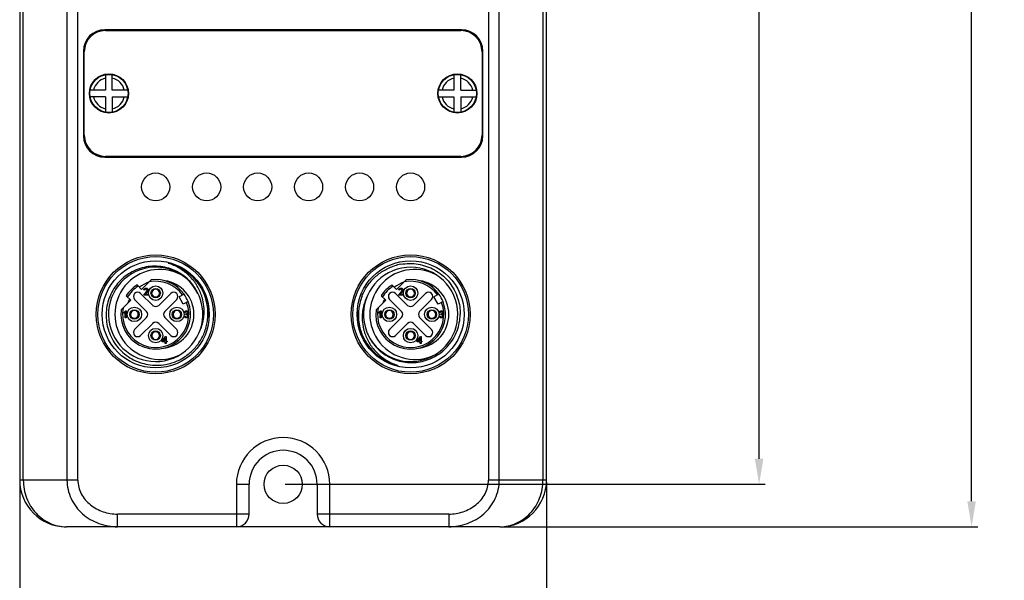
# Model space of a CAD drawing. Header units: inches. Extents: x 0 to 891, y 0 to 630.
# Tile 5 of 19: x 303 to 419, y 226 to 292. Entities that reach past the tile are written whole.
import ezdxf

# ---------------------------------------------------------------- set-up
doc = ezdxf.new("R2010")
doc.units = ezdxf.units.IN
doc.header["$MEASUREMENT"] = 0
doc.layers.add('Dimension', color=150, linetype='Continuous')
doc.layers.add('Visible', color=7, linetype='Continuous')
doc.styles.get("Standard").update_dxf_attribs({"font": 'simsun.ttc', "height": 1.5})
doc.dimstyles.get("Standard").update_dxf_attribs({"dimtxt": 1.5, "dimasz": 0.75, "dimexe": 0.18, "dimexo": 0.0625, "dimgap": 0, "dimtad": 0, "dimzin": 0, "dimdsep": 46, "dimtxsty": 'Standard', "dimcen": 0, "dimclrd": 256, "dimclre": 256, "dimclrt": 30, "dimadec": 0, "dimazin": 0, "dimtfac": 1, "dimtofl": 0, "dimtmove": 0, "dimatfit": 3, "dimfxl": 1, "dimtolj": 1, "dimtzin": 0, "dimlwd": -1, "dimlwe": -1, "dimarcsym": 0})

# ---------------------------------------------------------------- blocks, each defined once
blk = doc.blocks.new('*D94')
at = {"layer": 'Defpoints', "color": 0}
for p in [(303.16, 238.09), (365.16, 238.09), (365.16, 207.59)]:
    blk.add_point(p, dxfattribs=at)
at = {"layer": 'Dimension'}
for p, q in [((303.16, 237.84), (303.16, 206.87)), ((365.16, 237.84), (365.16, 206.87)), ((306.16, 207.59), (323.85, 207.59)), ((362.16, 207.59), (344.46, 207.59))]:
    blk.add_line(p, q, dxfattribs=at)
for points in [[(306.16, 208.09), (306.16, 207.09), (303.16, 207.59)], [(362.16, 207.09), (362.16, 208.09), (365.16, 207.59)]]:
    blk.add_solid(points, dxfattribs=at)
at = {"layer": 'Dimension', "color": 30, "insert": (334.16, 207.59), "char_height": 6, "attachment_point": 5}
blk.add_mtext('\\A1;62.00', dxfattribs=at)
blk = doc.blocks.new('*D95')
at = {"layer": 'Defpoints', "color": 0}
for p in [(359.66, 432.59), (415.16, 432.59), (359.66, 232.59)]:
    blk.add_point(p, dxfattribs=at)
at = {"layer": 'Dimension'}
for p, q in [((359.91, 432.59), (415.88, 432.59)), ((415.16, 429.59), (415.16, 345.02)), ((415.16, 235.59), (415.16, 320.15)), ((359.91, 232.59), (415.88, 232.59))]:
    blk.add_line(p, q, dxfattribs=at)
for points in [[(415.66, 429.59), (414.66, 429.59), (415.16, 432.59)], [(414.66, 235.59), (415.66, 235.59), (415.16, 232.59)]]:
    blk.add_solid(points, dxfattribs=at)
at = {"layer": 'Dimension', "color": 30, "insert": (415.16, 332.59), "char_height": 6, "attachment_point": 5, "rotation": 90}
blk.add_mtext('\\A1;200.00', dxfattribs=at)
blk = doc.blocks.new('*D105')
at = {"layer": 'Defpoints', "color": 0}
for p in [(334.16, 427.59), (390.16, 427.59), (334.16, 237.59)]:
    blk.add_point(p, dxfattribs=at)
at = {"layer": 'Dimension'}
for p, q in [((334.41, 427.59), (390.88, 427.59)), ((390.16, 424.59), (390.16, 344.75)), ((390.16, 240.59), (390.16, 320.42)), ((334.41, 237.59), (390.88, 237.59))]:
    blk.add_line(p, q, dxfattribs=at)
for points in [[(390.66, 424.59), (389.66, 424.59), (390.16, 427.59)], [(389.66, 240.59), (390.66, 240.59), (390.16, 237.59)]]:
    blk.add_solid(points, dxfattribs=at)
at = {"layer": 'Dimension', "color": 30, "insert": (390.16, 332.59), "char_height": 6, "attachment_point": 5, "rotation": 90}
blk.add_mtext('\\A1;190.00', dxfattribs=at)

msp = doc.modelspace()

# ---------------------------------------------------------------- linework, layer by layer
at = {"layer": 'Visible'}
for p, q in [((303.156, 427.086), (303.156, 238.086)), ((303.584, 238.086), (303.584, 427.086)), ((308.719, 427.086), (308.719, 238.086)), ((310.005, 238.086), (310.005, 427.086)), ((358.307, 427.086), (358.307, 238.086)), ((359.593, 238.086), (359.593, 427.086)), ((364.729, 427.086), (364.729, 238.086)), ((365.156, 238.086), (365.156, 427.086)), ((355.156, 291.086), (313.156, 291.086)), ((313.256, 290.986), (355.056, 290.986)), ((310.656, 288.586), (310.656, 278.586)), ((310.756, 278.686), (310.756, 288.486)), ((357.556, 288.486), (357.556, 278.686)), ((357.656, 278.586), (357.656, 288.586)), ((313.256, 285.8), (313.256, 283.986)), ((314.056, 283.986), (314.056, 285.8)), ((354.256, 285.8), (354.256, 283.986)), ((355.056, 283.986), (355.056, 285.8)), ((313.256, 283.986), (311.442, 283.986)), ((315.87, 283.986), (314.056, 283.986)), ((354.256, 283.986), (352.442, 283.986)), ((355.056, 283.986), (356.87, 283.986)), ((313.256, 283.186), (311.442, 283.186)), ((313.256, 283.186), (313.256, 281.372)), ((314.056, 283.186), (315.87, 283.186)), ((314.056, 283.186), (314.056, 281.372)), ((352.442, 283.186), (354.256, 283.186)), ((354.256, 283.186), (354.256, 281.372)), ((355.056, 283.186), (356.87, 283.186)), ((355.056, 283.186), (355.056, 281.372)), ((313.156, 276.086), (355.156, 276.086)), ((355.056, 276.186), (313.256, 276.186)), ((316.964, 261.051), (317.494, 260.52)), ((318.625, 261.651), (317.494, 260.52)), ((346.964, 261.051), (347.494, 260.52)), ((348.625, 261.651), (347.494, 260.52)), ((315.691, 259.778), (316.222, 259.247)), ((317.388, 260.061), (318.803, 258.646)), ((317.855, 260.445), (317.766, 260.459)), ((317.784, 259.86), (317.784, 259.879)), ((318.257, 259.86), (317.784, 259.86)), ((317.92, 259.945), (318.257, 259.945)), ((318.257, 259.945), (318.257, 259.86)), ((318.608, 260.113), (318.703, 260.116)), ((318.703, 260.056), (318.608, 260.059)), ((319.51, 258.646), (320.924, 260.061)), ((319.609, 260.116), (319.704, 260.113)), ((319.704, 260.059), (319.609, 260.056)), ((322.494, 259.967), (321.906, 259.648)), ((322.383, 258.769), (321.906, 259.648)), ((345.691, 259.778), (346.222, 259.247)), ((347.388, 260.061), (348.803, 258.646)), ((347.855, 260.445), (347.766, 260.459)), ((347.784, 259.86), (347.784, 259.879)), ((348.257, 259.86), (347.784, 259.86)), ((347.92, 259.945), (348.257, 259.945)), ((348.257, 259.945), (348.257, 259.86)), ((348.608, 260.113), (348.703, 260.116)), ((348.703, 260.056), (348.608, 260.059)), ((349.51, 258.646), (350.924, 260.061)), ((349.609, 260.116), (349.704, 260.113)), ((349.704, 260.059), (349.609, 260.056)), ((352.494, 259.967), (351.906, 259.648)), ((352.383, 258.769), (351.906, 259.648)), ((316.222, 259.247), (315.091, 258.116)), ((318.096, 257.939), (316.681, 259.354)), ((321.631, 259.354), (320.217, 257.939)), ((322.971, 259.088), (322.383, 258.769)), ((346.222, 259.247), (345.091, 258.116)), ((348.096, 257.939), (346.681, 259.354)), ((351.631, 259.354), (350.217, 257.939)), ((352.971, 259.088), (352.383, 258.769)), ((315.427, 257.718), (315.427, 257.807)), ((315.582, 257.189), (315.582, 257.835)), ((315.619, 257.994), (315.675, 257.994)), ((315.675, 257.994), (315.675, 257.189)), ((316.626, 258.039), (316.629, 258.134)), ((316.681, 255.818), (318.096, 257.232)), ((316.683, 258.134), (316.686, 258.039)), ((320.217, 257.232), (321.631, 255.818)), ((321.626, 258.039), (321.629, 258.134)), ((321.683, 258.134), (321.686, 258.039)), ((322.512, 257.39), (322.596, 257.404)), ((322.605, 257.774), (322.521, 257.788)), ((322.704, 257.577), (322.704, 257.638)), ((345.427, 257.718), (345.427, 257.807)), ((345.582, 257.189), (345.582, 257.835)), ((345.619, 257.994), (345.675, 257.994)), ((345.675, 257.994), (345.675, 257.189)), ((346.626, 258.039), (346.629, 258.134)), ((346.681, 255.818), (348.096, 257.232)), ((346.683, 258.134), (346.686, 258.039)), ((350.217, 257.232), (351.631, 255.818)), ((351.626, 258.039), (351.629, 258.134)), ((351.683, 258.134), (351.686, 258.039)), ((352.512, 257.39), (352.596, 257.404)), ((352.605, 257.774), (352.521, 257.788)), ((352.704, 257.577), (352.704, 257.638)), ((315.675, 257.189), (315.582, 257.189)), ((316.629, 257.038), (316.626, 257.133)), ((316.686, 257.133), (316.683, 257.038)), ((318.803, 256.525), (317.388, 255.111)), ((320.924, 255.111), (319.51, 256.525)), ((321.629, 257.038), (321.626, 257.133)), ((321.686, 257.133), (321.683, 257.038)), ((345.675, 257.189), (345.582, 257.189)), ((346.629, 257.038), (346.626, 257.133)), ((346.686, 257.133), (346.683, 257.038)), ((348.803, 256.525), (347.388, 255.111)), ((350.924, 255.111), (349.51, 256.525)), ((351.629, 257.038), (351.626, 257.133)), ((351.686, 257.133), (351.683, 257.038)), ((318.608, 255.113), (318.703, 255.116)), ((318.703, 255.056), (318.608, 255.059)), ((319.609, 255.116), (319.704, 255.113)), ((319.704, 255.059), (319.609, 255.056)), ((319.932, 254.426), (320.311, 254.973)), ((320.311, 254.973), (320.381, 254.973)), ((320.381, 254.973), (320.381, 254.426)), ((348.608, 255.113), (348.703, 255.116)), ((348.703, 255.056), (348.608, 255.059)), ((349.609, 255.116), (349.704, 255.113)), ((349.704, 255.059), (349.609, 255.056)), ((349.932, 254.426), (350.311, 254.973)), ((350.311, 254.973), (350.381, 254.973)), ((350.381, 254.973), (350.381, 254.426)), ((319.932, 254.346), (319.932, 254.426)), ((320.292, 254.346), (319.932, 254.346)), ((320.292, 254.795), (320.03, 254.426)), ((320.03, 254.426), (320.292, 254.426)), ((320.292, 254.426), (320.292, 254.795)), ((320.292, 254.168), (320.292, 254.346)), ((320.381, 254.168), (320.292, 254.168)), ((320.381, 254.426), (320.493, 254.426)), ((320.493, 254.346), (320.381, 254.346)), ((320.381, 254.346), (320.381, 254.168)), ((320.493, 254.426), (320.493, 254.346)), ((349.932, 254.346), (349.932, 254.426)), ((350.292, 254.346), (349.932, 254.346)), ((350.292, 254.795), (350.03, 254.426)), ((350.03, 254.426), (350.292, 254.426)), ((350.292, 254.426), (350.292, 254.795)), ((350.292, 254.168), (350.292, 254.346)), ((350.381, 254.168), (350.292, 254.168)), ((350.381, 254.426), (350.493, 254.426)), ((350.493, 254.346), (350.381, 254.346)), ((350.381, 254.346), (350.381, 254.168)), ((350.493, 254.426), (350.493, 254.346)), ((310.005, 238.086), (303.156, 238.086)), ((328.656, 237.586), (330.156, 237.586)), ((328.656, 237.586), (328.656, 232.586)), ((330.156, 234.086), (330.156, 237.586)), ((338.156, 237.586), (339.656, 237.586)), ((338.156, 237.586), (338.156, 234.086)), ((339.656, 232.586), (339.656, 237.586)), ((365.156, 238.086), (358.307, 238.086)), ((330.156, 234.086), (314.67, 234.086)), ((314.67, 232.586), (314.67, 234.086)), ((353.642, 234.086), (338.156, 234.086)), ((353.642, 234.086), (353.642, 232.586)), ((359.656, 232.586), (308.656, 232.586))]:
    msp.add_line(p, q, dxfattribs=at)
for centre, radius in [((313.656, 283.586), 2.3), ((313.656, 283.586), 2.25), ((354.656, 283.586), 2.3), ((354.656, 283.586), 2.25), ((319.156, 272.586), 1.65), ((325.156, 272.586), 1.65), ((331.156, 272.586), 1.65), ((337.156, 272.586), 1.65), ((343.156, 272.586), 1.65), ((349.156, 272.586), 1.65), ((319.156, 257.586), 7), ((319.156, 257.586), 6.805), ((349.156, 257.586), 7), ((349.156, 257.586), 6.805), ((319.156, 257.586), 6.3), ((349.156, 257.586), 6.3), ((319.156, 260.086), 0.85), ((349.156, 260.086), 0.85), ((319.156, 260.086), 0.55), ((349.156, 260.086), 0.55), ((316.656, 257.586), 0.85), ((321.656, 257.586), 0.85), ((346.656, 257.586), 0.85), ((351.656, 257.586), 0.85), ((316.656, 257.586), 0.55), ((321.656, 257.586), 0.55), ((346.656, 257.586), 0.55), ((351.656, 257.586), 0.55), ((319.156, 255.086), 0.85), ((319.156, 255.086), 0.55), ((349.156, 255.086), 0.85), ((349.156, 255.086), 0.55), ((334.156, 237.586), 2.25)]:
    msp.add_circle(centre, radius, dxfattribs=at)
for centre, radius, start, end in [((313.156, 288.586), 2.5, 90, 180), ((313.256, 288.486), 2.5, 90, 180), ((355.056, 288.486), 2.5, 0, 90), ((355.156, 288.586), 2.5, 0, 90), ((313.656, 283.586), 1.85, 102.48689, 167.51311), ((313.656, 283.586), 1.85, 12.48689, 77.51311), ((354.656, 283.586), 1.85, 102.48689, 167.51311), ((354.656, 283.586), 1.85, 12.48689, 77.51311), ((313.656, 283.586), 1.85, 192.48689, 257.51311), ((313.656, 283.586), 1.85, 282.48689, 347.51311), ((354.656, 283.586), 1.85, 192.48689, 257.51311), ((354.656, 283.586), 1.85, 282.48689, 347.51311), ((313.156, 278.586), 2.5, 180, 270), ((313.256, 278.686), 2.5, 180, 270), ((355.056, 278.686), 2.5, 270, 0), ((355.156, 278.586), 2.5, 270, 0), ((319.156, 257.586), 5.55, 26.26624, 20.80001), ((349.156, 257.586), 5.55, 206.26617, 200.82601), ((349.046, 257.59), 5.983, 100.0986, 107.31036), ((319.656, 257.586), 5.3, 62.68388, 297.31507), ((349.656, 257.586), 5.3, 62.68475, 297.31601), ((319.156, 257.586), 4.1, 122.31962, 147.68038), ((319.156, 257.586), 3.9, 121.65764, 148.34236), ((319.656, 257.586), 4, 109.33511, 127.1469), ((319.156, 257.586), 3.9, 35.86589, 101.44269), ((319.156, 257.586), 4.1, 35.50473, 97.43695), ((319.656, 257.586), 4, 277.81093, 82.05007), ((349.156, 257.586), 4.1, 122.31962, 147.68038), ((349.156, 257.586), 3.9, 121.65764, 148.34236), ((349.656, 257.586), 4, 109.33511, 127.1469), ((349.156, 257.586), 3.9, 35.86589, 101.44269), ((349.156, 257.586), 4.1, 35.50473, 97.43695), ((349.656, 257.586), 4, 277.81093, 82.05007), ((317.035, 259.707), 0.5, 45, 225), ((319.156, 260.086), 0.454, 3.80224, 176.19776), ((319.156, 260.086), 0.454, 183.80224, 356.19776), ((321.277, 259.707), 0.5, 315, 135), ((319.156, 257.586), 4.1, 21.51907, 35.51842), ((318.821, 257.885), 6.044, 17.04204, 20.45951), ((318.756, 257.865), 6.111, 13.66483, 17.04428), ((319.294, 257.631), 6.041, 21.84112, 22.09032), ((319.126, 257.681), 6.178, 2.76113, 21.01392), ((319.295, 257.632), 6.039, 18.39477, 21.84133), ((319.298, 257.635), 6.036, 10.89988, 18.37866), ((349.196, 257.472), 6.188, 158.39892, 171.83909), ((347.035, 259.707), 0.5, 45, 225), ((349.156, 260.086), 0.454, 3.80224, 176.19776), ((349.156, 260.086), 0.454, 183.80224, 356.19776), ((351.277, 259.707), 0.5, 315, 135), ((349.156, 257.586), 4.1, 21.51907, 35.51842), ((349.092, 257.676), 5.895, 17.13134, 20.73963), ((319.156, 257.586), 4.1, 172.56305, 21.49527), ((319.156, 257.586), 3.9, 168.55731, 21.13411), ((319.656, 257.586), 4, 153.27561, 160.66489), ((319.156, 259), 0.5, 225, 315), ((319.065, 257.591), 6.273, 3.607, 10.88547), ((349.156, 257.586), 4.1, 172.56305, 21.49527), ((349.156, 257.586), 3.9, 168.55731, 21.13411), ((349.656, 257.586), 4, 153.27561, 160.66489), ((349.156, 259), 0.5, 225, 315), ((316.656, 257.586), 0.454, 93.80224, 266.19776), ((316.656, 257.586), 0.454, 273.80224, 86.19776), ((317.742, 257.586), 0.5, 315, 45), ((320.57, 257.586), 0.5, 135, 225), ((321.656, 257.586), 0.454, 93.80224, 266.19776), ((321.656, 257.586), 0.454, 273.80224, 86.19776), ((318.262, 258.027), 6.596, 356.16343, 359.10172), ((319.123, 257.697), 6.181, 351.84819, 355.40839), ((319.177, 257.693), 6.127, 355.40728, 358.99548), ((319.2, 257.692), 6.104, 359.00042, 2.68852), ((319.011, 257.586), 6.327, 359.99653, 3.62072), ((319.014, 257.586), 6.324, 356.368, 359.99599), ((349.298, 257.585), 6.324, 176.38471, 180.01424), ((349.302, 257.585), 6.327, 180.01478, 183.64042), ((349.112, 257.479), 6.104, 179.00039, 182.69303), ((349.136, 257.478), 6.128, 175.40832, 178.99545), ((349.172, 257.476), 6.164, 174.8551, 175.41142), ((349.192, 257.474), 6.184, 171.85007, 174.85385), ((350.049, 257.144), 6.594, 176.1626, 179.1024), ((346.656, 257.586), 0.454, 93.80224, 266.19776), ((346.656, 257.586), 0.454, 273.80224, 86.19776), ((347.742, 257.586), 0.5, 315, 45), ((350.57, 257.586), 0.5, 135, 225), ((351.656, 257.586), 0.454, 93.80224, 266.19776), ((351.656, 257.586), 0.454, 273.80224, 86.19776), ((319.156, 256.172), 0.5, 45, 135), ((319.116, 257.699), 6.188, 338.37455, 351.83747), ((349.248, 257.58), 6.273, 183.62671, 190.908), ((349.186, 257.491), 6.178, 182.76587, 201.04082), ((349.015, 257.537), 6.036, 190.9224, 198.40416), ((349.156, 256.172), 0.5, 45, 135), ((319.22, 257.496), 5.895, 197.13331, 200.74195), ((317.035, 255.464), 0.5, 135, 315), ((319.156, 255.086), 0.454, 3.80224, 176.19776), ((319.156, 255.086), 0.454, 183.80224, 356.19776), ((321.277, 255.464), 0.5, 225, 45), ((349.017, 257.54), 6.039, 198.42028, 201.85776), ((349.018, 257.54), 6.04, 201.85755, 202.11753), ((349.556, 257.307), 6.111, 193.67033, 197.05115), ((349.492, 257.287), 6.044, 197.04887, 200.46764), ((347.035, 255.464), 0.5, 135, 315), ((349.156, 255.086), 0.454, 3.80224, 176.19776), ((349.156, 255.086), 0.454, 183.80224, 356.19776), ((351.277, 255.464), 0.5, 225, 45), ((319.266, 257.581), 5.983, 280.09402, 287.30296), ((334.156, 237.586), 5.5, 0, 180), ((334.156, 237.586), 4, 0, 180), ((308.656, 238.086), 5.5, 180, 270), ((359.656, 238.086), 5.5, 270, 360), ((328.656, 234.086), 1.5, 270, 0), ((339.656, 234.086), 1.5, 180, 270)]:
    msp.add_arc(centre, radius, start, end, dxfattribs=at)
for points, knots in [([(324.345, 259.556), (324.123, 260.173), (323.452, 261.336), (321.911, 262.62), (320.019, 263.292), (318.012, 263.28), (316.132, 262.582), (314.596, 261.291), (313.587, 259.559), (313.337, 258.241), (313.326, 257.586)], [0, 0, 0, 0, 0.1249778, 0.2499528, 0.3749484, 0.4999383, 0.62495, 0.7499541, 0.8749813, 1, 1, 1, 1]), ([(324.894, 259.896), (324.711, 260.346), (324.241, 261.209), (323.252, 262.297), (322.036, 263.124), (321.118, 263.472), (320.646, 263.589)], [0, 0, 0, 0, 0.2499875, 0.4999764, 0.7499836, 1, 1, 1, 1]), ([(324.483, 259.997), (324.325, 260.421), (323.91, 261.236), (323.165, 262.103), (322.465, 262.679), (321.896, 263.054), (321.29, 263.367), (320.862, 263.521), (320.646, 263.589)], [0, 0, 0, 0, 0.2496953, 0.4994928, 0.6246238, 0.7497527, 0.8748364, 1, 1, 1, 1]), ([(343.442, 259.75), (343.608, 260.167), (344.032, 260.968), (344.919, 261.994), (346.009, 262.803), (346.838, 263.169), (347.266, 263.302)], [0, 0, 0, 0, 0.2500026, 0.5000006, 0.7500067, 1, 1, 1, 1]), ([(347.997, 263.481), (348.668, 263.6), (350.064, 263.61), (352.031, 262.919), (353.381, 261.815), (354.185, 260.704), (354.484, 260.083), (354.605, 259.763)], [0, 0, 0, 0, 0.2497954, 0.499544, 0.7493115, 0.8746578, 1, 1, 1, 1]), ([(317.766, 260.459), (317.769, 260.468), (317.775, 260.485), (317.785, 260.509), (317.796, 260.531), (317.808, 260.552), (317.82, 260.571), (317.833, 260.588), (317.847, 260.603), (317.861, 260.616), (317.876, 260.628), (317.892, 260.638), (317.908, 260.647), (317.925, 260.654), (317.943, 260.66), (317.961, 260.665), (317.98, 260.668), (317.993, 260.669), (318, 260.67)], [0, 0, 0, 0, 0.082418, 0.1603497, 0.2342482, 0.3045452, 0.3706461, 0.4337614, 0.4942528, 0.5518037, 0.607921, 0.6637472, 0.7187967, 0.7734137, 0.8289233, 0.8846045, 0.9415584, 1, 1, 1, 1]), ([(317.784, 259.879), (317.785, 259.885), (317.786, 259.896), (317.79, 259.913), (317.796, 259.93), (317.803, 259.946), (317.812, 259.962), (317.823, 259.977), (317.835, 259.992), (317.85, 260.006), (317.866, 260.021), (317.883, 260.038), (317.901, 260.057), (317.919, 260.078), (317.939, 260.101), (317.96, 260.126), (317.982, 260.152), (318.004, 260.181), (318.026, 260.209), (318.047, 260.236), (318.065, 260.262), (318.081, 260.286), (318.095, 260.308), (318.107, 260.329), (318.118, 260.348), (318.128, 260.37), (318.138, 260.396), (318.146, 260.425), (318.149, 260.452), (318.148, 260.477), (318.142, 260.5), (318.133, 260.521), (318.12, 260.54), (318.103, 260.555), (318.084, 260.569), (318.062, 260.577), (318.04, 260.582), (318.016, 260.581), (317.992, 260.577), (317.968, 260.57), (317.944, 260.558), (317.924, 260.545), (317.912, 260.535), (317.907, 260.53)], [0, 0, 0, 0, 0.0170528, 0.0338934, 0.0508662, 0.0681436, 0.0857425, 0.1039293, 0.1227901, 0.1425447, 0.1638608, 0.1870882, 0.2124796, 0.2399403, 0.2695818, 0.3013189, 0.3351397, 0.3710486, 0.4067774, 0.440065, 0.4708876, 0.4991584, 0.5249486, 0.5483243, 0.5693096, 0.5877927, 0.6206884, 0.6502141, 0.6766341, 0.7007147, 0.723178, 0.7449254, 0.7669108, 0.7896631, 0.8124853, 0.8346525, 0.8569003, 0.8802662, 0.9043159, 0.9284661, 0.9536825, 0.9798883, 1, 1, 1, 1]), ([(317.907, 260.53), (317.905, 260.528), (317.896, 260.52), (317.882, 260.502), (317.867, 260.475), (317.859, 260.455), (317.855, 260.445)], [0, 0, 0, 0, 0.0712973, 0.3606645, 0.6683739, 1, 1, 1, 1]), ([(318, 260.67), (318.007, 260.67), (318.022, 260.671), (318.044, 260.672), (318.064, 260.67), (318.084, 260.668), (318.103, 260.663), (318.122, 260.656), (318.142, 260.646), (318.161, 260.635), (318.181, 260.62), (318.198, 260.603), (318.213, 260.581), (318.227, 260.557), (318.238, 260.53), (318.245, 260.5), (318.247, 260.468), (318.246, 260.439), (318.243, 260.414), (318.238, 260.395), (318.232, 260.375), (318.224, 260.353), (318.213, 260.331), (318.202, 260.308), (318.188, 260.284), (318.175, 260.264), (318.164, 260.247), (318.154, 260.233), (318.144, 260.218), (318.132, 260.203), (318.12, 260.186), (318.106, 260.168), (318.092, 260.15), (318.077, 260.131), (318.06, 260.111), (318.043, 260.089), (318.025, 260.068), (318.006, 260.045), (317.986, 260.021), (317.965, 259.996), (317.943, 259.971), (317.928, 259.953), (317.92, 259.945)], [0, 0, 0, 0, 0.0231066, 0.0449378, 0.0655931, 0.085179, 0.1047905, 0.1252321, 0.146947, 0.1701294, 0.1941955, 0.2191421, 0.2453748, 0.2732971, 0.3026794, 0.3333104, 0.3660738, 0.4013869, 0.4202566, 0.4403369, 0.4617676, 0.484702, 0.5090853, 0.5351729, 0.5627921, 0.5922081, 0.6079503, 0.6249052, 0.6433192, 0.6629144, 0.6838717, 0.7060522, 0.7295644, 0.7543029, 0.7805141, 0.8080636, 0.8367079, 0.8667163, 0.8982007, 0.9307825, 0.9647093, 1, 1, 1, 1]), ([(343.966, 259.553), (343.896, 259.398), (343.641, 258.769), (343.503, 258.093), (343.469, 257.586)], [0, 0, 0, 0, 0.2504843, 1, 1, 1, 1]), ([(347.766, 260.459), (347.769, 260.468), (347.775, 260.485), (347.785, 260.509), (347.796, 260.531), (347.808, 260.552), (347.82, 260.571), (347.833, 260.588), (347.847, 260.603), (347.861, 260.616), (347.876, 260.628), (347.892, 260.638), (347.908, 260.647), (347.925, 260.654), (347.943, 260.66), (347.961, 260.665), (347.98, 260.668), (347.993, 260.669), (348, 260.67)], [0, 0, 0, 0, 0.082418, 0.1603497, 0.2342482, 0.3045452, 0.3706461, 0.4337614, 0.4942528, 0.5518037, 0.607921, 0.6637472, 0.7187967, 0.7734137, 0.8289233, 0.8846045, 0.9415584, 1, 1, 1, 1]), ([(347.784, 259.879), (347.785, 259.885), (347.786, 259.896), (347.79, 259.913), (347.796, 259.93), (347.803, 259.946), (347.812, 259.962), (347.823, 259.977), (347.835, 259.992), (347.85, 260.006), (347.866, 260.021), (347.883, 260.038), (347.901, 260.057), (347.919, 260.078), (347.939, 260.101), (347.96, 260.126), (347.982, 260.152), (348.004, 260.181), (348.026, 260.209), (348.047, 260.236), (348.065, 260.262), (348.081, 260.286), (348.095, 260.308), (348.107, 260.329), (348.118, 260.348), (348.128, 260.37), (348.138, 260.396), (348.146, 260.425), (348.149, 260.452), (348.148, 260.477), (348.142, 260.5), (348.133, 260.521), (348.12, 260.54), (348.103, 260.555), (348.084, 260.569), (348.062, 260.577), (348.04, 260.582), (348.016, 260.581), (347.992, 260.577), (347.968, 260.57), (347.944, 260.558), (347.924, 260.545), (347.912, 260.535), (347.907, 260.53)], [0, 0, 0, 0, 0.0170528, 0.0338934, 0.0508662, 0.0681436, 0.0857425, 0.1039293, 0.1227901, 0.1425447, 0.1638608, 0.1870882, 0.2124796, 0.2399403, 0.2695818, 0.3013189, 0.3351397, 0.3710486, 0.4067774, 0.440065, 0.4708876, 0.4991584, 0.5249486, 0.5483243, 0.5693096, 0.5877927, 0.6206884, 0.6502141, 0.6766341, 0.7007147, 0.723178, 0.7449254, 0.7669108, 0.7896631, 0.8124853, 0.8346525, 0.8569003, 0.8802662, 0.9043159, 0.9284661, 0.9536825, 0.9798883, 1, 1, 1, 1]), ([(347.907, 260.53), (347.905, 260.528), (347.896, 260.52), (347.882, 260.502), (347.867, 260.475), (347.859, 260.455), (347.855, 260.445)], [0, 0, 0, 0, 0.0712973, 0.3606645, 0.6683739, 1, 1, 1, 1]), ([(348, 260.67), (348.007, 260.67), (348.022, 260.671), (348.044, 260.672), (348.064, 260.67), (348.084, 260.668), (348.103, 260.663), (348.122, 260.656), (348.142, 260.646), (348.161, 260.635), (348.181, 260.62), (348.198, 260.603), (348.213, 260.581), (348.227, 260.557), (348.238, 260.53), (348.245, 260.5), (348.247, 260.468), (348.246, 260.439), (348.243, 260.414), (348.238, 260.395), (348.232, 260.375), (348.224, 260.353), (348.213, 260.331), (348.202, 260.308), (348.188, 260.284), (348.175, 260.264), (348.164, 260.247), (348.154, 260.233), (348.144, 260.218), (348.132, 260.203), (348.12, 260.186), (348.106, 260.168), (348.092, 260.15), (348.077, 260.131), (348.06, 260.111), (348.043, 260.089), (348.025, 260.068), (348.006, 260.045), (347.986, 260.021), (347.965, 259.996), (347.943, 259.971), (347.928, 259.953), (347.92, 259.945)], [0, 0, 0, 0, 0.0231066, 0.0449378, 0.0655931, 0.085179, 0.1047905, 0.1252321, 0.146947, 0.1701294, 0.1941955, 0.2191421, 0.2453748, 0.2732971, 0.3026794, 0.3333104, 0.3660738, 0.4013869, 0.4202566, 0.4403369, 0.4617676, 0.484702, 0.5090853, 0.5351729, 0.5627921, 0.5922081, 0.6079503, 0.6249052, 0.6433192, 0.6629144, 0.6838717, 0.7060522, 0.7295644, 0.7543029, 0.7805141, 0.8080636, 0.8367079, 0.8667163, 0.8982007, 0.9307825, 0.9647093, 1, 1, 1, 1]), ([(324.857, 257.924), (324.859, 258.04), (324.852, 258.506), (324.777, 258.969), (324.695, 259.308)], [0, 0, 0, 0, 0.2500732, 1, 1, 1, 1]), ([(315.427, 257.807), (315.437, 257.813), (315.456, 257.826), (315.483, 257.848), (315.509, 257.87), (315.534, 257.893), (315.557, 257.917), (315.579, 257.941), (315.6, 257.967), (315.613, 257.985), (315.619, 257.994)], [0, 0, 0, 0, 0.1300658, 0.2583132, 0.3846949, 0.5098007, 0.6334788, 0.7564596, 0.8780744, 1, 1, 1, 1]), ([(315.582, 257.835), (315.571, 257.824), (315.549, 257.803), (315.512, 257.774), (315.472, 257.745), (315.442, 257.727), (315.427, 257.718)], [0, 0, 0, 0, 0.2279817, 0.4698263, 0.7271404, 1, 1, 1, 1]), ([(322.638, 257.205), (322.636, 257.207), (322.627, 257.212), (322.612, 257.221), (322.596, 257.233), (322.58, 257.247), (322.566, 257.263), (322.553, 257.281), (322.542, 257.3), (322.532, 257.32), (322.524, 257.342), (322.517, 257.365), (322.513, 257.382), (322.512, 257.39)], [0, 0, 0, 0, 0.0412271, 0.129162, 0.2194849, 0.3100709, 0.4012083, 0.493765, 0.587808, 0.6846379, 0.7856507, 0.8904083, 1, 1, 1, 1]), ([(322.521, 257.788), (322.526, 257.801), (322.536, 257.828), (322.553, 257.865), (322.574, 257.898), (322.594, 257.924), (322.611, 257.942), (322.625, 257.953), (322.64, 257.964), (322.656, 257.973), (322.673, 257.981), (322.692, 257.986), (322.711, 257.991), (322.732, 257.994), (322.752, 257.996), (322.772, 257.996), (322.792, 257.995), (322.81, 257.993), (322.829, 257.99), (322.846, 257.986), (322.863, 257.98), (322.879, 257.973), (322.894, 257.965), (322.908, 257.956), (322.921, 257.945), (322.933, 257.934), (322.943, 257.922), (322.953, 257.909), (322.961, 257.894), (322.968, 257.879), (322.974, 257.863), (322.978, 257.847), (322.981, 257.83), (322.983, 257.813), (322.983, 257.795), (322.982, 257.778), (322.979, 257.759), (322.975, 257.741), (322.97, 257.725), (322.966, 257.715), (322.964, 257.711)], [0, 0, 0, 0, 0.0561926, 0.1094963, 0.1603872, 0.2095095, 0.2335696, 0.2573964, 0.2810211, 0.3052232, 0.3295403, 0.3546198, 0.3805237, 0.4074159, 0.4345448, 0.4604624, 0.4857204, 0.5104021, 0.5342205, 0.5574989, 0.580656, 0.6034641, 0.6259405, 0.6476261, 0.6689482, 0.6899863, 0.7109289, 0.7319332, 0.7535344, 0.7753123, 0.7973324, 0.8192462, 0.8414727, 0.8636444, 0.8864002, 0.9094342, 0.9333302, 0.9579872, 0.9829989, 1, 1, 1, 1]), ([(322.596, 257.404), (322.599, 257.394), (322.606, 257.375), (322.62, 257.349), (322.637, 257.325), (322.653, 257.307), (322.667, 257.294), (322.679, 257.286), (322.691, 257.279), (322.704, 257.274), (322.718, 257.27), (322.732, 257.267), (322.747, 257.266), (322.762, 257.266), (322.777, 257.267), (322.792, 257.27), (322.806, 257.274), (322.819, 257.28), (322.831, 257.287), (322.843, 257.296), (322.853, 257.306), (322.863, 257.317), (322.871, 257.33), (322.879, 257.343), (322.885, 257.356), (322.89, 257.37), (322.893, 257.384), (322.895, 257.399), (322.896, 257.414), (322.896, 257.43), (322.894, 257.445), (322.891, 257.46), (322.887, 257.472), (322.884, 257.479), (322.883, 257.482)], [0, 0, 0, 0, 0.0591354, 0.1161501, 0.1713928, 0.2265497, 0.2537368, 0.2803032, 0.3067647, 0.3331333, 0.3600828, 0.3876107, 0.4158041, 0.4451962, 0.4747049, 0.5029427, 0.5305241, 0.5575826, 0.5845401, 0.6116851, 0.6394812, 0.668317, 0.6972642, 0.7258131, 0.7537442, 0.7816264, 0.8094988, 0.8378465, 0.8666237, 0.8963606, 0.9259358, 0.9539818, 0.9813449, 1, 1, 1, 1]), ([(322.749, 257.915), (322.745, 257.914), (322.736, 257.913), (322.721, 257.91), (322.706, 257.905), (322.69, 257.898), (322.675, 257.888), (322.662, 257.875), (322.648, 257.86), (322.636, 257.842), (322.625, 257.822), (322.614, 257.799), (322.608, 257.782), (322.605, 257.774)], [0, 0, 0, 0, 0.0542723, 0.1278625, 0.2050946, 0.2843326, 0.36642, 0.4528533, 0.5451263, 0.6458298, 0.7544551, 0.8720414, 1, 1, 1, 1]), ([(322.867, 257.61), (322.878, 257.605), (322.898, 257.595), (322.926, 257.576), (322.949, 257.553), (322.965, 257.531), (322.976, 257.511), (322.983, 257.495), (322.988, 257.479), (322.991, 257.461), (322.994, 257.442), (322.994, 257.422), (322.994, 257.4), (322.991, 257.378), (322.988, 257.356), (322.982, 257.335), (322.975, 257.315), (322.965, 257.296), (322.954, 257.278), (322.941, 257.261), (322.926, 257.245), (322.91, 257.231), (322.892, 257.218), (322.873, 257.206), (322.854, 257.197), (322.835, 257.189), (322.814, 257.183), (322.794, 257.18), (322.772, 257.177), (322.75, 257.177), (322.729, 257.178), (322.707, 257.182), (322.687, 257.186), (322.667, 257.192), (322.651, 257.199), (322.642, 257.203), (322.638, 257.205)], [0, 0, 0, 0, 0.0464282, 0.0908933, 0.1345771, 0.1784261, 0.2007805, 0.2236832, 0.2471959, 0.271609, 0.2971029, 0.324059, 0.3524078, 0.3825188, 0.4126817, 0.4420335, 0.470765, 0.4989133, 0.5273959, 0.5556885, 0.5846081, 0.6142333, 0.6439613, 0.6728388, 0.7014008, 0.7295635, 0.7575726, 0.7859489, 0.8146739, 0.8441723, 0.8734938, 0.9021341, 0.930196, 0.957739, 0.9853407, 1, 1, 1, 1]), ([(322.704, 257.638), (322.711, 257.639), (322.727, 257.641), (322.749, 257.645), (322.769, 257.649), (322.788, 257.655), (322.805, 257.662), (322.821, 257.67), (322.834, 257.679), (322.846, 257.689), (322.857, 257.7), (322.866, 257.712), (322.873, 257.725), (322.879, 257.738), (322.883, 257.752), (322.886, 257.767), (322.887, 257.783), (322.886, 257.799), (322.885, 257.816), (322.881, 257.831), (322.876, 257.845), (322.869, 257.858), (322.86, 257.87), (322.85, 257.881), (322.838, 257.89), (322.825, 257.898), (322.811, 257.905), (322.797, 257.91), (322.782, 257.913), (322.767, 257.915), (322.756, 257.915), (322.75, 257.915), (322.749, 257.915)], [0, 0, 0, 0, 0.0502192, 0.0972106, 0.1413661, 0.1822431, 0.2207816, 0.2572578, 0.291389, 0.3242076, 0.3558833, 0.3868309, 0.4171794, 0.4476805, 0.4787882, 0.5106372, 0.5438412, 0.5784374, 0.6132569, 0.6458424, 0.6772913, 0.7080693, 0.7382908, 0.7689371, 0.8002678, 0.8328024, 0.8658624, 0.8979952, 0.9293513, 0.9605123, 0.9921901, 1, 1, 1, 1]), ([(322.883, 257.482), (322.882, 257.484), (322.879, 257.489), (322.874, 257.498), (322.866, 257.509), (322.857, 257.519), (322.846, 257.528), (322.834, 257.537), (322.82, 257.545), (322.805, 257.552), (322.788, 257.558), (322.769, 257.564), (322.749, 257.569), (322.727, 257.574), (322.711, 257.576), (322.704, 257.577)], [0, 0, 0, 0, 0.0187053, 0.084087, 0.1480344, 0.2124427, 0.2786872, 0.3480633, 0.4218838, 0.5022131, 0.588379, 0.6801715, 0.7799819, 0.8862524, 1, 1, 1, 1]), ([(322.964, 257.711), (322.963, 257.709), (322.959, 257.701), (322.951, 257.687), (322.939, 257.67), (322.924, 257.654), (322.907, 257.639), (322.888, 257.624), (322.874, 257.615), (322.867, 257.61)], [0, 0, 0, 0, 0.0457515, 0.188003, 0.3342913, 0.4878288, 0.6491141, 0.8192184, 1, 1, 1, 1]), ([(324.345, 255.616), (324.416, 255.771), (324.672, 256.401), (324.81, 257.078), (324.843, 257.586)], [0, 0, 0, 0, 0.2504856, 1, 1, 1, 1]), ([(343.455, 257.248), (343.454, 257.131), (343.461, 256.666), (343.535, 256.202), (343.618, 255.863)], [0, 0, 0, 0, 0.2500733, 1, 1, 1, 1]), ([(343.969, 255.613), (344.191, 254.997), (344.862, 253.834), (346.403, 252.55), (348.295, 251.879), (350.301, 251.892), (352.182, 252.591), (353.717, 253.881), (354.725, 255.613), (354.976, 256.93), (354.986, 257.586)], [0, 0, 0, 0, 0.1249778, 0.2499528, 0.3749485, 0.4999383, 0.62495, 0.7499541, 0.8749813, 1, 1, 1, 1]), ([(345.427, 257.807), (345.437, 257.813), (345.456, 257.826), (345.483, 257.848), (345.509, 257.87), (345.534, 257.893), (345.557, 257.917), (345.579, 257.941), (345.6, 257.967), (345.613, 257.985), (345.619, 257.994)], [0, 0, 0, 0, 0.1300658, 0.2583132, 0.3846949, 0.5098007, 0.6334788, 0.7564596, 0.8780744, 1, 1, 1, 1]), ([(345.582, 257.835), (345.571, 257.824), (345.549, 257.803), (345.512, 257.774), (345.472, 257.745), (345.442, 257.727), (345.427, 257.718)], [0, 0, 0, 0, 0.2279817, 0.4698263, 0.7271404, 1, 1, 1, 1]), ([(352.638, 257.205), (352.636, 257.207), (352.627, 257.212), (352.612, 257.221), (352.596, 257.233), (352.58, 257.247), (352.566, 257.263), (352.553, 257.281), (352.542, 257.3), (352.532, 257.32), (352.524, 257.342), (352.517, 257.365), (352.513, 257.382), (352.512, 257.39)], [0, 0, 0, 0, 0.0412271, 0.129162, 0.2194849, 0.3100709, 0.4012083, 0.493765, 0.587808, 0.6846379, 0.7856507, 0.8904083, 1, 1, 1, 1]), ([(352.521, 257.788), (352.526, 257.801), (352.536, 257.828), (352.553, 257.865), (352.574, 257.898), (352.594, 257.924), (352.611, 257.942), (352.625, 257.953), (352.64, 257.964), (352.656, 257.973), (352.673, 257.981), (352.692, 257.986), (352.711, 257.991), (352.732, 257.994), (352.752, 257.996), (352.772, 257.996), (352.792, 257.995), (352.81, 257.993), (352.829, 257.99), (352.846, 257.986), (352.863, 257.98), (352.879, 257.973), (352.894, 257.965), (352.908, 257.956), (352.921, 257.945), (352.933, 257.934), (352.943, 257.922), (352.953, 257.909), (352.961, 257.894), (352.968, 257.879), (352.974, 257.863), (352.978, 257.847), (352.981, 257.83), (352.983, 257.813), (352.983, 257.795), (352.982, 257.778), (352.979, 257.759), (352.975, 257.741), (352.97, 257.725), (352.966, 257.715), (352.964, 257.711)], [0, 0, 0, 0, 0.0561926, 0.1094963, 0.1603872, 0.2095095, 0.2335696, 0.2573964, 0.2810211, 0.3052232, 0.3295403, 0.3546198, 0.3805237, 0.4074159, 0.4345448, 0.4604624, 0.4857204, 0.5104021, 0.5342205, 0.5574989, 0.580656, 0.6034641, 0.6259405, 0.6476261, 0.6689482, 0.6899863, 0.7109289, 0.7319332, 0.7535344, 0.7753123, 0.7973324, 0.8192462, 0.8414727, 0.8636444, 0.8864002, 0.9094342, 0.9333302, 0.9579872, 0.9829989, 1, 1, 1, 1]), ([(352.596, 257.404), (352.599, 257.394), (352.606, 257.375), (352.62, 257.349), (352.637, 257.325), (352.653, 257.307), (352.667, 257.294), (352.679, 257.286), (352.691, 257.279), (352.704, 257.274), (352.718, 257.27), (352.732, 257.267), (352.747, 257.266), (352.762, 257.266), (352.777, 257.267), (352.792, 257.27), (352.806, 257.274), (352.819, 257.28), (352.831, 257.287), (352.843, 257.296), (352.853, 257.306), (352.863, 257.317), (352.871, 257.33), (352.879, 257.343), (352.885, 257.356), (352.89, 257.37), (352.893, 257.384), (352.895, 257.399), (352.896, 257.414), (352.896, 257.43), (352.894, 257.445), (352.891, 257.46), (352.887, 257.472), (352.884, 257.479), (352.883, 257.482)], [0, 0, 0, 0, 0.0591354, 0.1161501, 0.1713928, 0.2265497, 0.2537368, 0.2803032, 0.3067647, 0.3331333, 0.3600828, 0.3876107, 0.4158041, 0.4451962, 0.4747049, 0.5029427, 0.5305241, 0.5575826, 0.5845401, 0.6116851, 0.6394812, 0.668317, 0.6972642, 0.7258131, 0.7537442, 0.7816264, 0.8094988, 0.8378465, 0.8666237, 0.8963606, 0.9259358, 0.9539818, 0.9813449, 1, 1, 1, 1]), ([(352.749, 257.915), (352.745, 257.914), (352.736, 257.913), (352.721, 257.91), (352.706, 257.905), (352.69, 257.898), (352.675, 257.888), (352.662, 257.875), (352.648, 257.86), (352.636, 257.842), (352.625, 257.822), (352.614, 257.799), (352.608, 257.782), (352.605, 257.774)], [0, 0, 0, 0, 0.0542723, 0.1278625, 0.2050946, 0.2843326, 0.36642, 0.4528533, 0.5451263, 0.6458298, 0.7544551, 0.8720414, 1, 1, 1, 1]), ([(352.867, 257.61), (352.878, 257.605), (352.898, 257.595), (352.926, 257.576), (352.949, 257.553), (352.965, 257.531), (352.976, 257.511), (352.983, 257.495), (352.988, 257.479), (352.991, 257.461), (352.994, 257.442), (352.994, 257.422), (352.994, 257.4), (352.991, 257.378), (352.988, 257.356), (352.982, 257.335), (352.975, 257.315), (352.965, 257.296), (352.954, 257.278), (352.941, 257.261), (352.926, 257.245), (352.91, 257.231), (352.892, 257.218), (352.873, 257.206), (352.854, 257.197), (352.835, 257.189), (352.814, 257.183), (352.794, 257.18), (352.772, 257.177), (352.75, 257.177), (352.729, 257.178), (352.707, 257.182), (352.687, 257.186), (352.667, 257.192), (352.651, 257.199), (352.642, 257.203), (352.638, 257.205)], [0, 0, 0, 0, 0.0464282, 0.0908933, 0.1345771, 0.1784261, 0.2007805, 0.2236832, 0.2471959, 0.271609, 0.2971029, 0.324059, 0.3524078, 0.3825188, 0.4126817, 0.4420335, 0.470765, 0.4989133, 0.5273959, 0.5556885, 0.5846081, 0.6142333, 0.6439613, 0.6728388, 0.7014008, 0.7295635, 0.7575726, 0.7859489, 0.8146739, 0.8441723, 0.8734938, 0.9021341, 0.930196, 0.957739, 0.9853407, 1, 1, 1, 1]), ([(352.704, 257.638), (352.711, 257.639), (352.727, 257.641), (352.749, 257.645), (352.769, 257.649), (352.788, 257.655), (352.805, 257.662), (352.821, 257.67), (352.834, 257.679), (352.846, 257.689), (352.857, 257.7), (352.866, 257.712), (352.873, 257.725), (352.879, 257.738), (352.883, 257.752), (352.886, 257.767), (352.887, 257.783), (352.886, 257.799), (352.885, 257.816), (352.881, 257.831), (352.876, 257.845), (352.869, 257.858), (352.86, 257.87), (352.85, 257.881), (352.838, 257.89), (352.825, 257.898), (352.811, 257.905), (352.797, 257.91), (352.782, 257.913), (352.767, 257.915), (352.756, 257.915), (352.75, 257.915), (352.749, 257.915)], [0, 0, 0, 0, 0.0502192, 0.0972106, 0.1413661, 0.1822431, 0.2207816, 0.2572578, 0.291389, 0.3242076, 0.3558833, 0.3868309, 0.4171794, 0.4476805, 0.4787882, 0.5106372, 0.5438412, 0.5784374, 0.6132569, 0.6458424, 0.6772913, 0.7080693, 0.7382908, 0.7689371, 0.8002678, 0.8328024, 0.8658624, 0.8979952, 0.9293513, 0.9605123, 0.9921901, 1, 1, 1, 1]), ([(352.883, 257.482), (352.882, 257.484), (352.879, 257.489), (352.874, 257.498), (352.866, 257.509), (352.857, 257.519), (352.846, 257.528), (352.834, 257.537), (352.82, 257.545), (352.805, 257.552), (352.788, 257.558), (352.769, 257.564), (352.749, 257.569), (352.727, 257.574), (352.711, 257.576), (352.704, 257.577)], [0, 0, 0, 0, 0.0187053, 0.084087, 0.1480344, 0.2124427, 0.2786872, 0.3480633, 0.4218838, 0.5022131, 0.588379, 0.6801715, 0.7799819, 0.8862524, 1, 1, 1, 1]), ([(352.964, 257.711), (352.963, 257.709), (352.959, 257.701), (352.951, 257.687), (352.939, 257.67), (352.924, 257.654), (352.907, 257.639), (352.888, 257.624), (352.874, 257.615), (352.867, 257.61)], [0, 0, 0, 0, 0.0457515, 0.188003, 0.3342913, 0.4878288, 0.6491141, 0.8192184, 1, 1, 1, 1]), ([(313.707, 255.408), (313.828, 255.088), (314.128, 254.468), (314.932, 253.356), (316.282, 252.253), (318.248, 251.561), (319.643, 251.571), (320.315, 251.691)], [0, 0, 0, 0, 0.1253422, 0.2506885, 0.5004561, 0.7502045, 1, 1, 1, 1]), ([(321.046, 251.869), (321.474, 252.002), (322.303, 252.368), (323.392, 253.176), (324.279, 254.202), (324.703, 255.002), (324.869, 255.419)], [0, 0, 0, 0, 0.2499931, 0.4999991, 0.7499971, 1, 1, 1, 1]), ([(343.42, 255.272), (343.603, 254.822), (344.073, 253.96), (345.063, 252.872), (346.279, 252.046), (347.197, 251.698), (347.669, 251.582)], [0, 0, 0, 0, 0.2499875, 0.4999764, 0.7499836, 1, 1, 1, 1]), ([(343.829, 255.174), (343.988, 254.75), (344.403, 253.934), (345.148, 253.068), (345.849, 252.491), (346.419, 252.117), (347.025, 251.804), (347.453, 251.65), (347.669, 251.582)], [0, 0, 0, 0, 0.2496952, 0.4994925, 0.6246235, 0.7497525, 0.8748363, 1, 1, 1, 1]), ([(303.584, 238.086), (303.584, 237.37), (303.842, 235.941), (304.784, 234.404), (305.821, 233.483), (306.704, 232.971), (307.66, 232.657), (308.326, 232.586), (308.656, 232.586)], [0, 0, 0, 0, 0.2595247, 0.5132029, 0.6374105, 0.759564, 0.8801633, 1, 1, 1, 1]), ([(308.719, 238.086), (308.719, 237.71), (308.803, 236.956), (309.173, 235.882), (309.761, 234.913), (310.784, 233.813), (312.428, 232.846), (313.927, 232.586), (314.67, 232.586)], [0, 0, 0, 0, 0.125784, 0.2515295, 0.3770759, 0.5024166, 0.7514309, 1, 1, 1, 1]), ([(310.005, 238.086), (310.006, 237.531), (310.291, 236.4), (311.414, 235.081), (312.947, 234.267), (314.097, 234.086), (314.67, 234.086)], [0, 0, 0, 0, 0.2456667, 0.49432, 0.7462339, 1, 1, 1, 1]), ([(353.642, 232.586), (354.385, 232.586), (355.885, 232.846), (357.529, 233.813), (358.552, 234.914), (359.14, 235.883), (359.509, 236.956), (359.593, 237.71), (359.593, 238.086)], [0, 0, 0, 0, 0.2487266, 0.4977661, 0.623087, 0.7485935, 0.8742514, 1, 1, 1, 1]), ([(353.642, 234.086), (354.215, 234.086), (355.365, 234.267), (356.899, 235.081), (358.021, 236.4), (358.307, 237.531), (358.307, 238.086)], [0, 0, 0, 0, 0.2537726, 0.50568, 0.7543382, 1, 1, 1, 1]), ([(359.656, 232.586), (359.987, 232.586), (360.651, 232.657), (361.931, 233.076), (363.352, 234.113), (364.469, 235.938), (364.728, 237.369), (364.729, 238.086)], [0, 0, 0, 0, 0.1200074, 0.2404124, 0.4857725, 0.7398175, 1, 1, 1, 1])]:
    msp.add_open_spline(points, degree=3, knots=knots, dxfattribs=at)
for points in [[(354.726, 259.412), (354.907, 258.824), (354.996, 258.201), (354.986, 257.586)], [(313.326, 257.586), (313.316, 256.971), (313.406, 256.347), (313.587, 255.759)]]:
    msp.add_open_spline(points, degree=3, dxfattribs=at)

# ---------------------------------------------------------------- dimensions: what is measured, and where the dimension line sits
at = {"layer": 'Dimension'}
dim = msp.add_linear_dim(base=(415.156, 432.586), p1=(359.656, 232.586), p2=(359.656, 432.586), angle=90, dimstyle='Standard', override={"dimscale": 0}, dxfattribs=at)
dim.commit()
dim.dimension.update_dxf_attribs({"geometry": '*D95', "text_midpoint": (415.156, 332.586), "dimtype": 160})
dim = msp.add_linear_dim(base=(390.156, 427.586), p1=(334.156, 237.586), p2=(334.156, 427.586), angle=90, dimstyle='Standard', override={"dimscale": 4}, dxfattribs=at)
dim.commit()
dim.dimension.update_dxf_attribs({"geometry": '*D105', "text_midpoint": (390.156, 332.586)})
dim = msp.add_linear_dim(base=(365.156, 207.586), p1=(303.156, 238.086), p2=(365.156, 238.086), dimstyle='Standard', override={"dimscale": 0}, dxfattribs=at)
dim.commit()
dim.dimension.update_dxf_attribs({"geometry": '*D94', "text_midpoint": (334.156, 207.586), "dimtype": 160})

doc.saveas('drawing.dxf')
